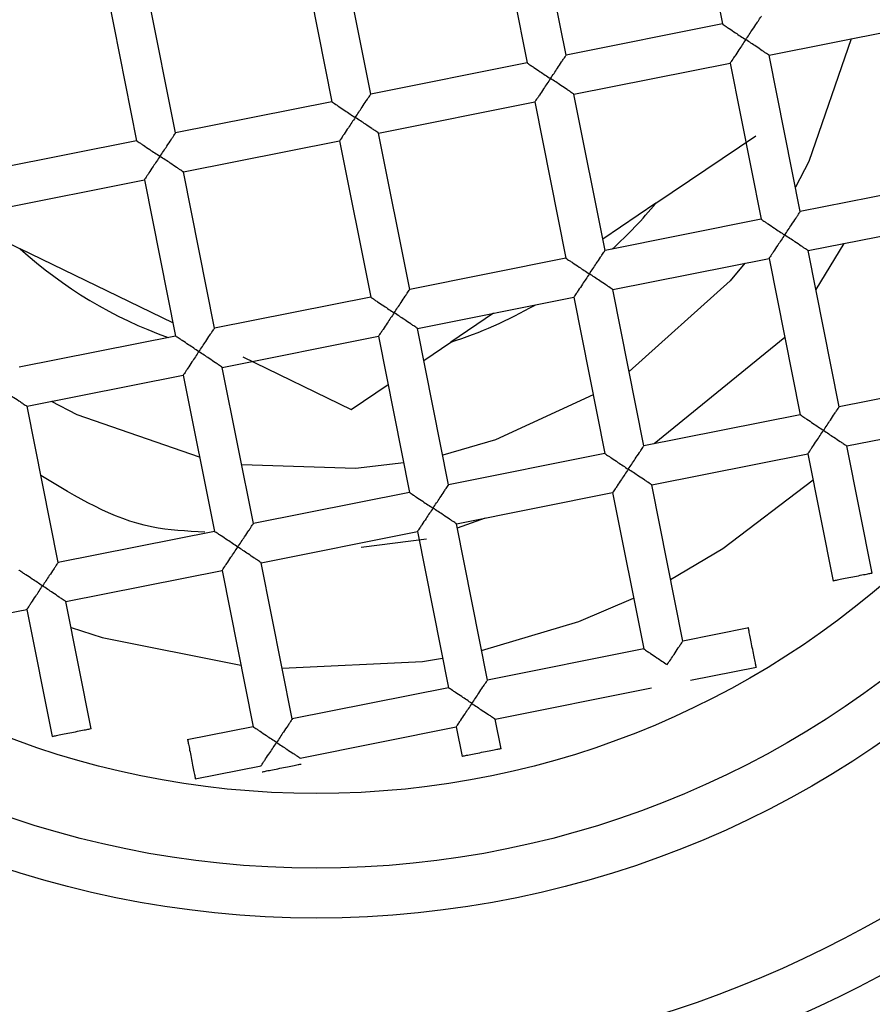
# Model space of a CAD drawing. Header units: millimetres. Extents: x 3856.806 to 3856.856, y 1755.794 to 1755.912.
# Tile 3 of 9: x 3856.828 to 3856.836, y 1755.821 to 1755.831. Entities that reach past the tile are written whole.
import ezdxf

# ---------------------------------------------------------------- set-up
doc = ezdxf.new("R2010")
doc.units = ezdxf.units.MM
doc.layers.add('SANINDUSA', color=3, linetype='Continuous')

msp = doc.modelspace()

# ---------------------------------------------------------------- linework, layer by layer
at = {"layer": 'SANINDUSA'}
for p, q in [((3856.8344298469, 1755.832851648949), (3856.834742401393, 1755.831282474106)), ((3856.832468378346, 1755.832460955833), (3856.832780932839, 1755.830891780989)), ((3856.83317322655, 1755.830969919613), (3856.832860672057, 1755.832539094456)), ((3856.830506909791, 1755.832070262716), (3856.830819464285, 1755.830501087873)), ((3856.831211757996, 1755.830579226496), (3856.830899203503, 1755.83214840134)), ((3856.829250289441, 1755.83018853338), (3856.828937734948, 1755.831757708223)), ((3856.828545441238, 1755.8316795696), (3856.828857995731, 1755.830110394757)), ((3856.834742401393, 1755.831282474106), (3856.83317322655, 1755.830969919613)), ((3856.835212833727, 1755.830968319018), (3856.83678200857, 1755.831280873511)), ((3856.835525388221, 1755.829399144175), (3856.835212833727, 1755.830968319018)), ((3856.832780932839, 1755.830891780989), (3856.831211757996, 1755.830579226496)), ((3856.833251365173, 1755.830577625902), (3856.834820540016, 1755.830890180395)), ((3856.834820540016, 1755.830890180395), (3856.835133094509, 1755.829321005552)), ((3856.833563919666, 1755.829008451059), (3856.833251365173, 1755.830577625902)), ((3856.830819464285, 1755.830501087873), (3856.829250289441, 1755.83018853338)), ((3856.831289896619, 1755.830186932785), (3856.832859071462, 1755.830499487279)), ((3856.832859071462, 1755.830499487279), (3856.833171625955, 1755.828930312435)), ((3856.831602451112, 1755.828617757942), (3856.831289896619, 1755.830186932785)), ((3856.828857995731, 1755.830110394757), (3856.827288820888, 1755.829797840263)), ((3856.829328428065, 1755.829796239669), (3856.830897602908, 1755.830108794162)), ((3856.830897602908, 1755.830108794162), (3856.831210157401, 1755.828539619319)), ((3856.83407583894, 1755.82948266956), (3856.835078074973, 1755.830160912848)), ((3856.829640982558, 1755.828227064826), (3856.829328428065, 1755.829796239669)), ((3856.827366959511, 1755.829405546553), (3856.828936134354, 1755.829718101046)), ((3856.828936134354, 1755.829718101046), (3856.829248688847, 1755.828148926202)), ((3856.837094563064, 1755.829711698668), (3856.835525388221, 1755.829399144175)), ((3856.83407583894, 1755.82948266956), (3856.833541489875, 1755.829121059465)), ((3856.835133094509, 1755.829321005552), (3856.833563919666, 1755.829008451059)), ((3856.835603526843, 1755.829006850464), (3856.837172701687, 1755.829319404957)), ((3856.827416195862, 1755.829158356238), (3856.82768818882, 1755.829026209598)), ((3856.829222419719, 1755.828280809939), (3856.82768818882, 1755.829026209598)), ((3856.835916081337, 1755.827437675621), (3856.835603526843, 1755.829006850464)), ((3856.835963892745, 1755.829078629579), (3856.835680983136, 1755.828617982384)), ((3856.833171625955, 1755.828930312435), (3856.831602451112, 1755.828617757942)), ((3856.83364205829, 1755.828616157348), (3856.835211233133, 1755.828928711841)), ((3856.835211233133, 1755.828928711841), (3856.835523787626, 1755.827359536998)), ((3856.833954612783, 1755.827046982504), (3856.83364205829, 1755.828616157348)), ((3856.831210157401, 1755.828539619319), (3856.829640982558, 1755.828227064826)), ((3856.831680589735, 1755.828225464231), (3856.833249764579, 1755.828538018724)), ((3856.833249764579, 1755.828538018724), (3856.833562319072, 1755.826968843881)), ((3856.832442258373, 1755.828377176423), (3856.832016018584, 1755.82808872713)), ((3856.831993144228, 1755.826656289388), (3856.831680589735, 1755.828225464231)), ((3856.829248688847, 1755.828148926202), (3856.827679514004, 1755.827836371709)), ((3856.829719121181, 1755.827834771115), (3856.831288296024, 1755.828147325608)), ((3856.831288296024, 1755.828147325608), (3856.831600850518, 1755.826578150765)), ((3856.835369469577, 1755.828134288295), (3856.834057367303, 1755.827067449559)), ((3856.831744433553, 1755.827904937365), (3856.832016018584, 1755.82808872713)), ((3856.829925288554, 1755.827939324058), (3856.831013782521, 1755.827410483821)), ((3856.830031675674, 1755.826265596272), (3856.829719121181, 1755.827834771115)), ((3856.827757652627, 1755.827444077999), (3856.829326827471, 1755.827756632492)), ((3856.829326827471, 1755.827756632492), (3856.829639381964, 1755.826187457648)), ((3856.83748525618, 1755.827750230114), (3856.835916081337, 1755.827437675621)), ((3856.831013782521, 1755.827410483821), (3856.831385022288, 1755.827661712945)), ((3856.82807020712, 1755.825874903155), (3856.827757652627, 1755.827444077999)), ((3856.835523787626, 1755.827359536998), (3856.833954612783, 1755.827046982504)), ((3856.83599421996, 1755.82704538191), (3856.837784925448, 1755.827402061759)), ((3856.836248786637, 1755.825767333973), (3856.83599421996, 1755.82704538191)), ((3856.833562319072, 1755.826968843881), (3856.831993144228, 1755.826656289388)), ((3856.834032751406, 1755.826654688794), (3856.835601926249, 1755.826967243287)), ((3856.835601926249, 1755.826967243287), (3856.835856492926, 1755.825689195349)), ((3856.834345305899, 1755.82508551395), (3856.834032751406, 1755.826654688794)), ((3856.831600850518, 1755.826578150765), (3856.830031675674, 1755.826265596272)), ((3856.832071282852, 1755.826263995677), (3856.833640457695, 1755.82657655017)), ((3856.833640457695, 1755.82657655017), (3856.833953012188, 1755.825007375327)), ((3856.832360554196, 1755.826321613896), (3856.832079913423, 1755.826220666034)), ((3856.832383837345, 1755.824694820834), (3856.832071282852, 1755.826263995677)), ((3856.829639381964, 1755.826187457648), (3856.82807020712, 1755.825874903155)), ((3856.830109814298, 1755.825873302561), (3856.831678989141, 1755.826185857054)), ((3856.831678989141, 1755.826185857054), (3856.831991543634, 1755.824616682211)), ((3856.831769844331, 1755.826109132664), (3856.831112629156, 1755.826027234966)), ((3856.830422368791, 1755.824304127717), (3856.830109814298, 1755.825873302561)), ((3856.828148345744, 1755.825482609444), (3856.829717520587, 1755.825795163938)), ((3856.829717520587, 1755.825795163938), (3856.83003007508, 1755.824225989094)), ((3856.828402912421, 1755.824204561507), (3856.828148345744, 1755.825482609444)), ((3856.825965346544, 1755.825047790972), (3856.827756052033, 1755.825404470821)), ((3856.827756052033, 1755.825404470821), (3856.828010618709, 1755.824126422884)), ((3856.835007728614, 1755.825217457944), (3856.834345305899, 1755.82508551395)), ((3856.833953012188, 1755.825007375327), (3856.832383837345, 1755.824694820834)), ((3856.834423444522, 1755.82469322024), (3856.835085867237, 1755.824825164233)), ((3856.831991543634, 1755.824616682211), (3856.830422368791, 1755.824304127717)), ((3856.832461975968, 1755.824302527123), (3856.834031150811, 1755.824615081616)), ((3856.832521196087, 1755.824005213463), (3856.832461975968, 1755.824302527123)), ((3856.83003007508, 1755.824225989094), (3856.829367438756, 1755.824094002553)), ((3856.830500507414, 1755.823911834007), (3856.832069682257, 1755.8242243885)), ((3856.832069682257, 1755.8242243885), (3856.832128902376, 1755.823927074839)), ((3856.829445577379, 1755.823701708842), (3856.830108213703, 1755.823833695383))]:
    msp.add_line(p, q, dxfattribs=at)
at = {"layer": 'SANINDUSA', "flags": 128}
for points in [[(3856.836037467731, 1755.831132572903), (3856.835611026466, 1755.829901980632), (3856.835476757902, 1755.829643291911)], [(3856.834967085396, 1755.828880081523), (3856.834820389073, 1755.828703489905), (3856.833806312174, 1755.827791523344)], [(3856.833444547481, 1755.827560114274), (3856.832462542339, 1755.827107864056), (3856.831933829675, 1755.826954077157)], [(3856.829491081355, 1755.826931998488), (3856.828260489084, 1755.827358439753), (3856.828001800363, 1755.827492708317)], [(3856.831541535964, 1755.826875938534), (3856.831056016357, 1755.826819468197), (3856.829913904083, 1755.826856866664)], [(3856.834222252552, 1755.825703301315), (3856.834747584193, 1755.826014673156), (3856.835653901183, 1755.826706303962)], [(3856.832324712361, 1755.824991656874), (3856.833299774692, 1755.825283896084), (3856.833851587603, 1755.82551657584)], [(3856.828200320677, 1755.82522167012), (3856.828513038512, 1755.825120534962), (3856.829907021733, 1755.824843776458)], [(3856.830320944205, 1755.82481332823), (3856.831728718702, 1755.824881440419), (3856.83193241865, 1755.82491351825)]]:
    msp.add_lwpolyline(points, dxfattribs=at)
at = {"layer": 'SANINDUSA'}
for radius in [0.01274999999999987, 0.01000000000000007, 0.009499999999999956, 0.008749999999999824]:
    msp.add_circle((3856.830663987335, 1755.832305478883), radius, dxfattribs=at)
for radius, start, end in [(0.01150000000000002, 208.2223955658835, 354.3075429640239), (0.01200000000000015, 214.8214335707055, 347.7085049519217), (0.004428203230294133, 312.1570516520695, 320.3972064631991), (0.004428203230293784, 227.7775831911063, 250.372886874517), (0.004428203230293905, 287.7775831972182, 299.739257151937)]:
    msp.add_arc((3856.830663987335, 1755.832305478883), radius, start, end, dxfattribs=at)
for points, knots in [([(3856.834742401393, 1755.831282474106), (3856.834743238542, 1755.83128187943), (3856.834744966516, 1755.831280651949), (3856.8347587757, 1755.831271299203), (3856.834780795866, 1755.831256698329), (3856.834818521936, 1755.831231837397), (3856.834883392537, 1755.831187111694), (3856.834942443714, 1755.831148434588), (3856.83497761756, 1755.831125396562)], [0, 0, 0, 0, 0.09925213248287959, 0.2048682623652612, 0.3198207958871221, 0.4464261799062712, 0.6702636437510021, 0.9999999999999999, 0.9999999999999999, 0.9999999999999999, 0.9999999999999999]), ([(3856.83497761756, 1755.831125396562), (3856.835001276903, 1755.831160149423), (3856.835041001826, 1755.831218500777), (3856.835083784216, 1755.831284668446), (3856.835109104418, 1755.831322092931), (3856.835123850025, 1755.831344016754), (3856.835133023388, 1755.831357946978), (3856.835134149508, 1755.831359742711), (3856.835134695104, 1755.831360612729)], [0, 0, 0, 0, 0.3296963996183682, 0.5535725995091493, 0.6801662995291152, 0.7951144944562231, 0.9007346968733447, 1, 1, 1, 1]), ([(3856.83497761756, 1755.831125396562), (3856.834953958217, 1755.831090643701), (3856.834914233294, 1755.831032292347), (3856.834871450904, 1755.830966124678), (3856.834846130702, 1755.830928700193), (3856.834831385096, 1755.83090677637), (3856.834822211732, 1755.830892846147), (3856.834821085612, 1755.830891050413), (3856.834820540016, 1755.830890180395)], [0, 0, 0, 0, 0.3296963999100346, 0.5535725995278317, 0.6801662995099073, 0.7951144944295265, 0.9007346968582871, 0.9999999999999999, 0.9999999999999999, 0.9999999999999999, 0.9999999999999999]), ([(3856.835212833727, 1755.830968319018), (3856.835211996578, 1755.830968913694), (3856.835210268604, 1755.830970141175), (3856.83519645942, 1755.830979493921), (3856.835174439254, 1755.830994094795), (3856.835136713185, 1755.831018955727), (3856.835071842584, 1755.83106368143), (3856.835012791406, 1755.831102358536), (3856.83497761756, 1755.831125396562)], [0, 0, 0, 0, 0.09925213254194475, 0.2048682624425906, 0.3198207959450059, 0.446426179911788, 0.6702636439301, 1, 1, 1, 1]), ([(3856.833016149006, 1755.830734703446), (3856.833039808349, 1755.830769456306), (3856.833079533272, 1755.830827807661), (3856.833122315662, 1755.830893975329), (3856.833147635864, 1755.830931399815), (3856.83316238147, 1755.830953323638), (3856.833171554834, 1755.830967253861), (3856.833172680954, 1755.830969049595), (3856.83317322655, 1755.830969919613)], [0, 0, 0, 0, 0.3296963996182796, 0.5535725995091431, 0.6801662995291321, 0.7951144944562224, 0.9007346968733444, 0.9999999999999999, 0.9999999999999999, 0.9999999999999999, 0.9999999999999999]), ([(3856.832780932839, 1755.830891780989), (3856.832781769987, 1755.830891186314), (3856.832783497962, 1755.830889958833), (3856.832797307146, 1755.830880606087), (3856.832819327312, 1755.830866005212), (3856.832857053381, 1755.830841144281), (3856.832921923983, 1755.830796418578), (3856.83298097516, 1755.830757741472), (3856.833016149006, 1755.830734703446)], [0, 0, 0, 0, 0.0992521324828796, 0.2048682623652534, 0.3198207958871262, 0.4464261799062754, 0.6702636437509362, 1, 1, 1, 1]), ([(3856.833016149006, 1755.830734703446), (3856.832992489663, 1755.830699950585), (3856.83295276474, 1755.830641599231), (3856.83290998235, 1755.830575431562), (3856.832884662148, 1755.830538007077), (3856.832869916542, 1755.830516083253), (3856.832860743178, 1755.83050215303), (3856.832859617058, 1755.830500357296), (3856.832859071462, 1755.830499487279)], [0, 0, 0, 0, 0.3296963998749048, 0.5535725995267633, 0.6801662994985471, 0.7951144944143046, 0.9007346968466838, 1, 1, 1, 1]), ([(3856.833251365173, 1755.830577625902), (3856.833250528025, 1755.830578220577), (3856.83324880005, 1755.830579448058), (3856.833234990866, 1755.830588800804), (3856.8332129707, 1755.830603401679), (3856.833175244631, 1755.83062826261), (3856.833110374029, 1755.830672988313), (3856.833051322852, 1755.83071166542), (3856.833016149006, 1755.830734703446)], [0, 0, 0, 0, 0.09925213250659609, 0.2048682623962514, 0.3198207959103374, 0.4464261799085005, 0.6702636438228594, 1, 1, 1, 1]), ([(3856.831054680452, 1755.830344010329), (3856.831078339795, 1755.83037876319), (3856.831118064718, 1755.830437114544), (3856.831160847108, 1755.830503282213), (3856.83118616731, 1755.830540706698), (3856.831200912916, 1755.830562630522), (3856.83121008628, 1755.830576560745), (3856.8312112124, 1755.830578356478), (3856.831211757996, 1755.830579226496)], [0, 0, 0, 0, 0.3296963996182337, 0.5535725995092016, 0.6801662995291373, 0.7951144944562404, 0.9007346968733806, 1, 1, 1, 1]), ([(3856.830819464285, 1755.830501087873), (3856.830820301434, 1755.830500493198), (3856.830822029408, 1755.830499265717), (3856.830835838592, 1755.83048991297), (3856.830857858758, 1755.830475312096), (3856.830895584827, 1755.830450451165), (3856.830960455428, 1755.830405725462), (3856.831019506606, 1755.830367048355), (3856.831054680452, 1755.830344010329)], [0, 0, 0, 0, 0.0992521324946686, 0.2048682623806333, 0.3198207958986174, 0.4464261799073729, 0.6702636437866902, 0.9999999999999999, 0.9999999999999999, 0.9999999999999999, 0.9999999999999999]), ([(3856.831054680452, 1755.830344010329), (3856.831031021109, 1755.830309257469), (3856.830991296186, 1755.830250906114), (3856.830948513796, 1755.830184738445), (3856.830923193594, 1755.83014731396), (3856.830908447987, 1755.830125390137), (3856.830899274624, 1755.830111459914), (3856.830898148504, 1755.83010966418), (3856.830897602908, 1755.830108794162)], [0, 0, 0, 0, 0.3296963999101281, 0.5535725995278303, 0.6801662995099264, 0.7951144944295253, 0.9007346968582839, 1, 1, 1, 1]), ([(3856.831289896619, 1755.830186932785), (3856.83128905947, 1755.830187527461), (3856.831287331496, 1755.830188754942), (3856.831273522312, 1755.830198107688), (3856.831251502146, 1755.830212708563), (3856.831213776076, 1755.830237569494), (3856.831148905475, 1755.830282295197), (3856.831089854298, 1755.830320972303), (3856.831054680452, 1755.830344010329)], [0, 0, 0, 0, 0.09925213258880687, 0.2048682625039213, 0.3198207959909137, 0.4464261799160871, 0.6702636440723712, 1, 1, 1, 1]), ([(3856.829093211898, 1755.829953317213), (3856.829116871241, 1755.829988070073), (3856.829156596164, 1755.830046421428), (3856.829199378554, 1755.830112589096), (3856.829224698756, 1755.830150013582), (3856.829239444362, 1755.830171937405), (3856.829248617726, 1755.830185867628), (3856.829249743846, 1755.830187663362), (3856.829250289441, 1755.83018853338)], [0, 0, 0, 0, 0.3296963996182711, 0.5535725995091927, 0.6801662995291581, 0.7951144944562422, 0.9007346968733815, 1, 1, 1, 1]), ([(3856.828857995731, 1755.830110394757), (3856.828858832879, 1755.830109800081), (3856.828860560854, 1755.8301085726), (3856.828874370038, 1755.830099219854), (3856.828896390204, 1755.83008461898), (3856.828934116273, 1755.830059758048), (3856.828998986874, 1755.830015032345), (3856.829058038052, 1755.829976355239), (3856.829093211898, 1755.829953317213)], [0, 0, 0, 0, 0.09925213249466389, 0.2048682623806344, 0.3198207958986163, 0.4464261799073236, 0.6702636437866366, 0.9999999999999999, 0.9999999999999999, 0.9999999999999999, 0.9999999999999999]), ([(3856.829093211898, 1755.829953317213), (3856.829069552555, 1755.829918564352), (3856.829029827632, 1755.829860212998), (3856.828987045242, 1755.829794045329), (3856.82896172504, 1755.829756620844), (3856.828946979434, 1755.82973469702), (3856.82893780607, 1755.829720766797), (3856.828936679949, 1755.829718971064), (3856.828936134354, 1755.829718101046)], [0, 0, 0, 0, 0.3296963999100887, 0.5535725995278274, 0.6801662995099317, 0.7951144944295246, 0.9007346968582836, 0.9999999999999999, 0.9999999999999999, 0.9999999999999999, 0.9999999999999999]), ([(3856.829328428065, 1755.829796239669), (3856.829327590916, 1755.829796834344), (3856.829325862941, 1755.829798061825), (3856.829312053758, 1755.829807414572), (3856.829290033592, 1755.829822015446), (3856.829252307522, 1755.829846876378), (3856.829187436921, 1755.82989160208), (3856.829128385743, 1755.829930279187), (3856.829093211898, 1755.829953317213)], [0, 0, 0, 0, 0.09925213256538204, 0.2048682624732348, 0.3198207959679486, 0.4464261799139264, 0.6702636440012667, 1, 1, 1, 1]), ([(3856.835368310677, 1755.829163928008), (3856.835391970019, 1755.829198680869), (3856.835431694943, 1755.829257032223), (3856.835474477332, 1755.829323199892), (3856.835499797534, 1755.829360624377), (3856.835514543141, 1755.8293825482), (3856.835523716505, 1755.829396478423), (3856.835524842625, 1755.829398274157), (3856.835525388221, 1755.829399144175)], [0, 0, 0, 0, 0.3296963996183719, 0.5535725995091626, 0.6801662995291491, 0.7951144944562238, 0.9007346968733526, 1, 1, 1, 1]), ([(3856.835133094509, 1755.829321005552), (3856.835133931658, 1755.829320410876), (3856.835135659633, 1755.829319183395), (3856.835149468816, 1755.829309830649), (3856.835171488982, 1755.829295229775), (3856.835209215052, 1755.829270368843), (3856.835274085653, 1755.82922564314), (3856.835333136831, 1755.829186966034), (3856.835368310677, 1755.829163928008)], [0, 0, 0, 0, 0.09925213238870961, 0.2048682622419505, 0.3198207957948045, 0.4464261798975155, 0.6702636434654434, 1, 1, 1, 1]), ([(3856.835368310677, 1755.829163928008), (3856.835344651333, 1755.829129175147), (3856.835304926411, 1755.829070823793), (3856.83526214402, 1755.829004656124), (3856.835236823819, 1755.828967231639), (3856.835222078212, 1755.828945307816), (3856.835212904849, 1755.828931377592), (3856.835211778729, 1755.828929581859), (3856.835211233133, 1755.828928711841)], [0, 0, 0, 0, 0.3296963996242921, 0.553572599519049, 0.680166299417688, 0.7951144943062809, 0.9007346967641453, 0.9999999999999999, 0.9999999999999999, 0.9999999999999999, 0.9999999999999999]), ([(3856.835603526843, 1755.829006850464), (3856.835602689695, 1755.829007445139), (3856.835600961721, 1755.829008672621), (3856.835587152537, 1755.829018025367), (3856.835565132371, 1755.829032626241), (3856.835527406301, 1755.829057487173), (3856.8354625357, 1755.829102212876), (3856.835403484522, 1755.829140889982), (3856.835368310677, 1755.829163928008)], [0, 0, 0, 0, 0.099252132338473, 0.2048682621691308, 0.3198207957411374, 0.4464261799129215, 0.6702636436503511, 1, 1, 1, 1]), ([(3856.833406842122, 1755.828773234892), (3856.833430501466, 1755.828807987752), (3856.833470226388, 1755.828866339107), (3856.833513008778, 1755.828932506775), (3856.83353832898, 1755.828969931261), (3856.833553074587, 1755.828991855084), (3856.83356224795, 1755.829005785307), (3856.83356337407, 1755.829007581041), (3856.833563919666, 1755.829008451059)], [0, 0, 0, 0, 0.3296963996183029, 0.5535725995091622, 0.6801662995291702, 0.7951144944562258, 0.9007346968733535, 0.9999999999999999, 0.9999999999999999, 0.9999999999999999, 0.9999999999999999]), ([(3856.833171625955, 1755.828930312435), (3856.833172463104, 1755.82892971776), (3856.833174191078, 1755.828928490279), (3856.833188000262, 1755.828919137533), (3856.833210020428, 1755.828904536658), (3856.833247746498, 1755.828879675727), (3856.833312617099, 1755.828834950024), (3856.833371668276, 1755.828796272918), (3856.833406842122, 1755.828773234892)], [0, 0, 0, 0, 0.09925213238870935, 0.2048682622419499, 0.3198207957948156, 0.446426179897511, 0.6702636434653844, 0.9999999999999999, 0.9999999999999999, 0.9999999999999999, 0.9999999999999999]), ([(3856.833406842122, 1755.828773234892), (3856.833383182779, 1755.828738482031), (3856.833343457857, 1755.828680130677), (3856.833300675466, 1755.828613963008), (3856.833275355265, 1755.828576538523), (3856.833260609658, 1755.828554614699), (3856.833251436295, 1755.828540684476), (3856.833250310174, 1755.828538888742), (3856.833249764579, 1755.828538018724)], [0, 0, 0, 0, 0.329696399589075, 0.5535725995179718, 0.6801662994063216, 0.795114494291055, 0.9007346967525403, 1, 1, 1, 1]), ([(3856.83364205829, 1755.828616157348), (3856.833641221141, 1755.828616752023), (3856.833639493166, 1755.828617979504), (3856.833625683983, 1755.82862733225), (3856.833603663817, 1755.828641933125), (3856.833565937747, 1755.828666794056), (3856.833501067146, 1755.828711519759), (3856.833442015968, 1755.828750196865), (3856.833406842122, 1755.828773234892)], [0, 0, 0, 0, 0.0992521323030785, 0.2048682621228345, 0.31982079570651, 0.4464261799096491, 0.6702636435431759, 1, 1, 1, 1]), ([(3856.831445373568, 1755.828382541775), (3856.831469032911, 1755.828417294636), (3856.831508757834, 1755.82847564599), (3856.831551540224, 1755.828541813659), (3856.831576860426, 1755.828579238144), (3856.831591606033, 1755.828601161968), (3856.831600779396, 1755.828615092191), (3856.831601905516, 1755.828616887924), (3856.831602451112, 1755.828617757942)], [0, 0, 0, 0, 0.3296963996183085, 0.5535725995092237, 0.6801662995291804, 0.7951144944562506, 0.9007346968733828, 1, 1, 1, 1]), ([(3856.831210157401, 1755.828539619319), (3856.83121099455, 1755.828539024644), (3856.831212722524, 1755.828537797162), (3856.831226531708, 1755.828528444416), (3856.831248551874, 1755.828513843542), (3856.831286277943, 1755.82848898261), (3856.831351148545, 1755.828444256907), (3856.831410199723, 1755.828405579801), (3856.831445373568, 1755.828382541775)], [0, 0, 0, 0, 0.09925213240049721, 0.2048682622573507, 0.3198207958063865, 0.4464261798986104, 0.6702636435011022, 1, 1, 1, 1]), ([(3856.831445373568, 1755.828382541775), (3856.831421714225, 1755.828347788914), (3856.831381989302, 1755.82828943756), (3856.831339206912, 1755.828223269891), (3856.831313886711, 1755.828185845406), (3856.831299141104, 1755.828163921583), (3856.83128996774, 1755.82814999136), (3856.83128884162, 1755.828148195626), (3856.831288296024, 1755.828147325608)], [0, 0, 0, 0, 0.3296963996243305, 0.5535725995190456, 0.6801662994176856, 0.7951144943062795, 0.9007346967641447, 1, 1, 1, 1]), ([(3856.831680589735, 1755.828225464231), (3856.831679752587, 1755.828226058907), (3856.831678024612, 1755.828227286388), (3856.831664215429, 1755.828236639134), (3856.831642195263, 1755.828251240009), (3856.831604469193, 1755.82827610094), (3856.831539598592, 1755.828320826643), (3856.831480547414, 1755.828359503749), (3856.831445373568, 1755.828382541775)], [0, 0, 0, 0, 0.09925213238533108, 0.2048682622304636, 0.3198207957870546, 0.4464261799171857, 0.6702636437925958, 1, 1, 1, 1]), ([(3856.829483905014, 1755.827991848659), (3856.829507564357, 1755.828026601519), (3856.82954728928, 1755.828084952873), (3856.82959007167, 1755.828151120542), (3856.829615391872, 1755.828188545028), (3856.829630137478, 1755.828210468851), (3856.829639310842, 1755.828224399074), (3856.829640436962, 1755.828226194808), (3856.829640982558, 1755.828227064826)], [0, 0, 0, 0, 0.3296963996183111, 0.5535725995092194, 0.6801662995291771, 0.7951144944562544, 0.9007346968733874, 1, 1, 1, 1]), ([(3856.829483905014, 1755.827991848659), (3856.829449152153, 1755.828015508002), (3856.829390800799, 1755.828055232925), (3856.82932463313, 1755.828098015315), (3856.829287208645, 1755.828123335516), (3856.829265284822, 1755.828138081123), (3856.829251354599, 1755.828147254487), (3856.829249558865, 1755.828148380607), (3856.829248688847, 1755.828148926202)], [0, 0, 0, 0, 0.3296964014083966, 0.5535725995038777, 0.6801662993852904, 0.7951144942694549, 0.9007346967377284, 1, 1, 1, 1]), ([(3856.829483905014, 1755.827991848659), (3856.829460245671, 1755.827957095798), (3856.829420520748, 1755.827898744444), (3856.829377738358, 1755.827832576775), (3856.829352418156, 1755.82779515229), (3856.82933767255, 1755.827773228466), (3856.829328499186, 1755.827759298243), (3856.829327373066, 1755.827757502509), (3856.829326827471, 1755.827756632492)], [0, 0, 0, 0, 0.3296963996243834, 0.5535725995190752, 0.680166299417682, 0.7951144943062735, 0.9007346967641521, 1, 1, 1, 1]), ([(3856.829719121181, 1755.827834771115), (3856.829718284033, 1755.82783536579), (3856.829716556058, 1755.827836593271), (3856.829702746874, 1755.827845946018), (3856.829680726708, 1755.827860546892), (3856.829643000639, 1755.827885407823), (3856.829578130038, 1755.827930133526), (3856.82951907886, 1755.827968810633), (3856.829483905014, 1755.827991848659)], [0, 0, 0, 0, 0.09925213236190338, 0.2048682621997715, 0.3198207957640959, 0.4464261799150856, 0.6702636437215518, 1, 1, 1, 1]), ([(3856.82752243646, 1755.827601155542), (3856.82755718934, 1755.827577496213), (3856.827615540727, 1755.827537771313), (3856.8276817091, 1755.827494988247), (3856.827719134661, 1755.827469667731), (3856.82774105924, 1755.827454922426), (3856.827754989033, 1755.827445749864), (3856.827756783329, 1755.827444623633), (3856.827757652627, 1755.827444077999)], [0, 0, 0, 0, 0.3296959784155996, 0.553571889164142, 0.6801743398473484, 0.7951253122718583, 0.9007425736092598, 1, 1, 1, 1]), ([(3856.835759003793, 1755.827202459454), (3856.835782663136, 1755.827237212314), (3856.835822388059, 1755.827295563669), (3856.835865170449, 1755.827361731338), (3856.835890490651, 1755.827399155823), (3856.835905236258, 1755.827421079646), (3856.835914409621, 1755.827435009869), (3856.835915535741, 1755.827436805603), (3856.835916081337, 1755.827437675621)], [0, 0, 0, 0, 0.3296963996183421, 0.5535725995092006, 0.680166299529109, 0.7951144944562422, 0.9007346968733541, 1, 1, 1, 1]), ([(3856.835523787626, 1755.827359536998), (3856.835524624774, 1755.827358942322), (3856.835526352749, 1755.827357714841), (3856.835540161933, 1755.827348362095), (3856.835562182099, 1755.82733376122), (3856.835599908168, 1755.827308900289), (3856.83566477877, 1755.827264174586), (3856.835723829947, 1755.82722549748), (3856.835759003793, 1755.827202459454)], [0, 0, 0, 0, 0.09925213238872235, 0.2048682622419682, 0.3198207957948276, 0.4464261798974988, 0.6702636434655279, 1, 1, 1, 1]), ([(3856.835601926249, 1755.826967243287), (3856.835602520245, 1755.826968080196), (3856.835603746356, 1755.826969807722), (3856.835613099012, 1755.826983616), (3856.835627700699, 1755.827005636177), (3856.835652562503, 1755.827043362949), (3856.835697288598, 1755.827108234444), (3856.835735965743, 1755.827167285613), (3856.835759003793, 1755.827202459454)], [0, 0, 0, 0, 0.0992442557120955, 0.2048574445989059, 0.3198127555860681, 0.446426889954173, 0.6702640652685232, 1, 1, 1, 1]), ([(3856.835759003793, 1755.827202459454), (3856.835793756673, 1755.827178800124), (3856.83585210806, 1755.827139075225), (3856.835918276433, 1755.827096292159), (3856.835955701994, 1755.827070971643), (3856.835977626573, 1755.827056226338), (3856.835991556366, 1755.827047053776), (3856.835993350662, 1755.827045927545), (3856.83599421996, 1755.82704538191)], [0, 0, 0, 0, 0.3296959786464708, 0.5535718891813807, 0.680174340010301, 0.7951253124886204, 0.90074257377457, 1, 1, 1, 1]), ([(3856.833797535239, 1755.826811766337), (3856.833821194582, 1755.826846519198), (3856.833860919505, 1755.826904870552), (3856.833903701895, 1755.826971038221), (3856.833929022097, 1755.827008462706), (3856.833943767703, 1755.82703038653), (3856.833952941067, 1755.827044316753), (3856.833954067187, 1755.827046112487), (3856.833954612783, 1755.827046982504)], [0, 0, 0, 0, 0.3296963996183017, 0.5535725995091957, 0.6801662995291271, 0.7951144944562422, 0.900734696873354, 1, 1, 1, 1]), ([(3856.833562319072, 1755.826968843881), (3856.83356315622, 1755.826968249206), (3856.833564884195, 1755.826967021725), (3856.833578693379, 1755.826957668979), (3856.833600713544, 1755.826943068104), (3856.833638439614, 1755.826918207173), (3856.833703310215, 1755.82687348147), (3856.833762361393, 1755.826834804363), (3856.833797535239, 1755.826811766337)], [0, 0, 0, 0, 0.09925213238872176, 0.2048682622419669, 0.3198207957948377, 0.4464261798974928, 0.67026364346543, 1, 1, 1, 1]), ([(3856.829543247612, 1755.826180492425), (3856.829362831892, 1755.826189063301), (3856.828769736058, 1755.826217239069), (3856.828254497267, 1755.82653113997), (3856.827895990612, 1755.826749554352)], [0, 0, 0, 0, 0.3041932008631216, 1, 1, 1, 1]), ([(3856.833797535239, 1755.826811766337), (3856.833773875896, 1755.826777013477), (3856.833734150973, 1755.826718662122), (3856.833691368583, 1755.826652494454), (3856.833666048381, 1755.826615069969), (3856.833651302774, 1755.826593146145), (3856.833642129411, 1755.826579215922), (3856.833641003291, 1755.826577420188), (3856.833640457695, 1755.82657655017)], [0, 0, 0, 0, 0.3296963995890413, 0.5535725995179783, 0.6801662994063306, 0.7951144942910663, 0.9007346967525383, 1, 1, 1, 1]), ([(3856.834032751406, 1755.826654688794), (3856.834031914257, 1755.826655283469), (3856.834030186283, 1755.82665651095), (3856.834016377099, 1755.826665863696), (3856.833994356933, 1755.826680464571), (3856.833956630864, 1755.826705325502), (3856.833891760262, 1755.826750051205), (3856.833832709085, 1755.826788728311), (3856.833797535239, 1755.826811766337)], [0, 0, 0, 0, 0.09925213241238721, 0.2048682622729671, 0.3198207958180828, 0.4464261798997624, 0.670263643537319, 1, 1, 1, 1]), ([(3856.831836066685, 1755.826421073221), (3856.831859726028, 1755.826455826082), (3856.83189945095, 1755.826514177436), (3856.831942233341, 1755.826580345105), (3856.831967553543, 1755.82661776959), (3856.831982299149, 1755.826639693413), (3856.831991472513, 1755.826653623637), (3856.831992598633, 1755.82665541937), (3856.831993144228, 1755.826656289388)], [0, 0, 0, 0, 0.3296963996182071, 0.5535725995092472, 0.680166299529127, 0.7951144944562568, 0.9007346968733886, 1, 1, 1, 1]), ([(3856.831600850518, 1755.826578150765), (3856.831601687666, 1755.826577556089), (3856.831603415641, 1755.826576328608), (3856.831617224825, 1755.826566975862), (3856.831639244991, 1755.826552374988), (3856.83167697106, 1755.826527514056), (3856.831741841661, 1755.826482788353), (3856.831800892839, 1755.826444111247), (3856.831836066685, 1755.826421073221)], [0, 0, 0, 0, 0.09925213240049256, 0.204868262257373, 0.3198207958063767, 0.4464261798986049, 0.6702636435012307, 1, 1, 1, 1]), ([(3856.831836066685, 1755.826421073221), (3856.831812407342, 1755.82638632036), (3856.831772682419, 1755.826327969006), (3856.831729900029, 1755.826261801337), (3856.831704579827, 1755.826224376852), (3856.83168983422, 1755.826202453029), (3856.831680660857, 1755.826188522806), (3856.831679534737, 1755.826186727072), (3856.831678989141, 1755.826185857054)], [0, 0, 0, 0, 0.3296963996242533, 0.553572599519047, 0.6801662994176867, 0.7951144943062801, 0.900734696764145, 1, 1, 1, 1]), ([(3856.832071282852, 1755.826263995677), (3856.832070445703, 1755.826264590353), (3856.832068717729, 1755.826265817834), (3856.832054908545, 1755.82627517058), (3856.832032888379, 1755.826289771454), (3856.831995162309, 1755.826314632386), (3856.831930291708, 1755.826359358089), (3856.83187124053, 1755.826398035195), (3856.831836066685, 1755.826421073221)], [0, 0, 0, 0, 0.09925213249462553, 0.2048682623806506, 0.3198207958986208, 0.4464261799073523, 0.6702636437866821, 1, 1, 1, 1]), ([(3856.829874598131, 1755.826030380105), (3856.829898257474, 1755.826065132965), (3856.829937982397, 1755.826123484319), (3856.829980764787, 1755.826189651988), (3856.830006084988, 1755.826227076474), (3856.830020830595, 1755.826249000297), (3856.830030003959, 1755.82626293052), (3856.830031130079, 1755.826264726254), (3856.830031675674, 1755.826265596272)], [0, 0, 0, 0, 0.3296963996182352, 0.5535725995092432, 0.6801662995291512, 0.7951144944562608, 0.9007346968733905, 1, 1, 1, 1]), ([(3856.829874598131, 1755.826030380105), (3856.82983984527, 1755.826054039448), (3856.829781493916, 1755.826093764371), (3856.829715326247, 1755.826136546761), (3856.829677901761, 1755.826161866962), (3856.829655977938, 1755.826176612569), (3856.829642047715, 1755.826185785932), (3856.829640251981, 1755.826186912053), (3856.829639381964, 1755.826187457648)], [0, 0, 0, 0, 0.3296964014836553, 0.5535725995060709, 0.6801662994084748, 0.7951144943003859, 0.9007346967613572, 1, 1, 1, 1]), ([(3856.829717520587, 1755.825795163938), (3856.829718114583, 1755.825796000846), (3856.829719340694, 1755.825797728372), (3856.82972869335, 1755.825811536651), (3856.829743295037, 1755.825833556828), (3856.829768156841, 1755.8258712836), (3856.829812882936, 1755.825936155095), (3856.829851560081, 1755.825995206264), (3856.829874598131, 1755.826030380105)], [0, 0, 0, 0, 0.09924425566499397, 0.2048574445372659, 0.3198127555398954, 0.4464268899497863, 0.6702640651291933, 1, 1, 1, 1]), ([(3856.830109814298, 1755.825873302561), (3856.830108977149, 1755.825873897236), (3856.830107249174, 1755.825875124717), (3856.830093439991, 1755.825884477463), (3856.830071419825, 1755.825899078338), (3856.830033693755, 1755.825923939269), (3856.829968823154, 1755.825968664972), (3856.829909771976, 1755.826007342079), (3856.829874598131, 1755.826030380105)], [0, 0, 0, 0, 0.09925213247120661, 0.2048682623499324, 0.3198207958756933, 0.4464261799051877, 0.6702636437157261, 1, 1, 1, 1]), ([(3856.82807020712, 1755.825874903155), (3856.828069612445, 1755.825874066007), (3856.828068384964, 1755.825872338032), (3856.828059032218, 1755.825858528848), (3856.828044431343, 1755.825836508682), (3856.828019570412, 1755.825798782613), (3856.827974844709, 1755.825733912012), (3856.827936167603, 1755.825674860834), (3856.827913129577, 1755.825639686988)], [0, 0, 0, 0, 0.09925213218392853, 0.2048682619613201, 0.3198207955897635, 0.4464261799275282, 0.6702636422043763, 0.9999999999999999, 0.9999999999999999, 0.9999999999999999, 0.9999999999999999]), ([(3856.827913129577, 1755.825639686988), (3856.827878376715, 1755.825663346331), (3856.827820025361, 1755.825703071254), (3856.827753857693, 1755.825745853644), (3856.827716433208, 1755.825771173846), (3856.827694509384, 1755.825785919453), (3856.827680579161, 1755.825795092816), (3856.827678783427, 1755.825796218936), (3856.827677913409, 1755.825796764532)], [0, 0, 0, 0, 0.3296964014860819, 0.5535725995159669, 0.6801662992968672, 0.795114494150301, 0.9007346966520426, 1, 1, 1, 1]), ([(3856.827756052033, 1755.825404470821), (3856.827756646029, 1755.82540530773), (3856.82775787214, 1755.825407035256), (3856.827767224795, 1755.825420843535), (3856.827781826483, 1755.825442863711), (3856.827806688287, 1755.825480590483), (3856.827851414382, 1755.825545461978), (3856.827890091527, 1755.825604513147), (3856.827913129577, 1755.825639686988)], [0, 0, 0, 0, 0.09924425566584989, 0.2048574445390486, 0.3198127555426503, 0.4464268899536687, 0.6702640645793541, 1, 1, 1, 1]), ([(3856.828148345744, 1755.825482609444), (3856.828147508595, 1755.82548320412), (3856.82814578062, 1755.825484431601), (3856.828131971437, 1755.825493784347), (3856.828109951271, 1755.825508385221), (3856.828072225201, 1755.825533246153), (3856.8280073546, 1755.825577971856), (3856.827948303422, 1755.825616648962), (3856.827913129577, 1755.825639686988)], [0, 0, 0, 0, 0.09925213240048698, 0.2048682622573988, 0.3198207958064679, 0.4464261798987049, 0.6702636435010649, 1, 1, 1, 1]), ([(3856.834188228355, 1755.824850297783), (3856.834211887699, 1755.824885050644), (3856.834251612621, 1755.824943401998), (3856.834294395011, 1755.825009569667), (3856.834319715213, 1755.825046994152), (3856.83433446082, 1755.825068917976), (3856.834343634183, 1755.825082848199), (3856.834344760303, 1755.825084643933), (3856.834345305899, 1755.82508551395)], [0, 0, 0, 0, 0.3296963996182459, 0.553572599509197, 0.6801662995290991, 0.7951144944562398, 0.9007346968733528, 1, 1, 1, 1]), ([(3856.833953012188, 1755.825007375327), (3856.833953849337, 1755.825006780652), (3856.833955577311, 1755.825005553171), (3856.833969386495, 1755.824996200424), (3856.833991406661, 1755.82498159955), (3856.834029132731, 1755.824956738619), (3856.834094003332, 1755.824912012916), (3856.834153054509, 1755.824873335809), (3856.834188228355, 1755.824850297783)], [0, 0, 0, 0, 0.09925213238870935, 0.2048682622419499, 0.3198207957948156, 0.446426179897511, 0.6702636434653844, 0.9999999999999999, 0.9999999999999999, 0.9999999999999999, 0.9999999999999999]), ([(3856.832226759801, 1755.824459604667), (3856.832250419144, 1755.824494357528), (3856.832290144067, 1755.824552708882), (3856.832332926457, 1755.82461887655), (3856.832358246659, 1755.824656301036), (3856.832372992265, 1755.824678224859), (3856.832382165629, 1755.824692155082), (3856.832383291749, 1755.824693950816), (3856.832383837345, 1755.824694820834)], [0, 0, 0, 0, 0.3296963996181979, 0.5535725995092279, 0.6801662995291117, 0.795114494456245, 0.90073469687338, 0.9999999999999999, 0.9999999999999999, 0.9999999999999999, 0.9999999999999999]), ([(3856.832226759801, 1755.824459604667), (3856.83219200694, 1755.82448326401), (3856.832133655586, 1755.824522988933), (3856.832067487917, 1755.824565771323), (3856.832030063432, 1755.824591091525), (3856.832008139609, 1755.824605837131), (3856.831994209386, 1755.824615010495), (3856.831992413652, 1755.824616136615), (3856.831991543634, 1755.824616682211)], [0, 0, 0, 0, 0.3296964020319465, 0.5535725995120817, 0.680166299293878, 0.7951144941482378, 0.900734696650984, 0.9999999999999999, 0.9999999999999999, 0.9999999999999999, 0.9999999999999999]), ([(3856.832069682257, 1755.8242243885), (3856.832070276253, 1755.824225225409), (3856.832071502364, 1755.824226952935), (3856.83208085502, 1755.824240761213), (3856.832095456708, 1755.82426278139), (3856.832120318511, 1755.824300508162), (3856.832165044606, 1755.824365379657), (3856.832203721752, 1755.824424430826), (3856.832226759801, 1755.824459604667)], [0, 0, 0, 0, 0.09924425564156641, 0.2048574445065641, 0.3198127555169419, 0.4464268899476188, 0.670264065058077, 1, 1, 1, 1]), ([(3856.832226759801, 1755.824459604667), (3856.832261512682, 1755.824435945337), (3856.832319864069, 1755.824396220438), (3856.832386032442, 1755.824353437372), (3856.832423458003, 1755.824328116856), (3856.832445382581, 1755.824313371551), (3856.832459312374, 1755.824304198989), (3856.83246110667, 1755.824303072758), (3856.832461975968, 1755.824302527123)], [0, 0, 0, 0, 0.3296959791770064, 0.5535718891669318, 0.680174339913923, 0.795125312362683, 0.9007425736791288, 1, 1, 1, 1]), ([(3856.830422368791, 1755.824304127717), (3856.830421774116, 1755.824303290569), (3856.830420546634, 1755.824301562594), (3856.830411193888, 1755.824287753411), (3856.830396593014, 1755.824265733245), (3856.830371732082, 1755.824228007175), (3856.830327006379, 1755.824163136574), (3856.830288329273, 1755.824104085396), (3856.830265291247, 1755.824068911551)], [0, 0, 0, 0, 0.0992521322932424, 0.2048682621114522, 0.31982079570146, 0.4464261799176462, 0.6702636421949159, 1, 1, 1, 1]), ([(3856.83003007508, 1755.824225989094), (3856.830030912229, 1755.824225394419), (3856.830032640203, 1755.824224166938), (3856.830046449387, 1755.824214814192), (3856.830068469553, 1755.824200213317), (3856.830106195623, 1755.824175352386), (3856.830171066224, 1755.824130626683), (3856.830230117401, 1755.824091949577), (3856.830265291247, 1755.824068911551)], [0, 0, 0, 0, 0.09925213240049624, 0.2048682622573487, 0.3198207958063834, 0.4464261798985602, 0.6702636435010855, 1, 1, 1, 1]), ([(3856.830108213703, 1755.823833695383), (3856.830108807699, 1755.823834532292), (3856.83011003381, 1755.823836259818), (3856.830119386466, 1755.823850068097), (3856.830133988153, 1755.823872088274), (3856.830158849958, 1755.823909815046), (3856.830203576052, 1755.823974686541), (3856.830242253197, 1755.82403373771), (3856.830265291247, 1755.824068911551)], [0, 0, 0, 0, 0.09924425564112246, 0.2048574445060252, 0.3198127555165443, 0.4464268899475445, 0.6702640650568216, 1, 1, 1, 1]), ([(3856.830265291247, 1755.824068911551), (3856.830300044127, 1755.824045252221), (3856.830358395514, 1755.824005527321), (3856.830424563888, 1755.823962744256), (3856.830461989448, 1755.823937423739), (3856.830483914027, 1755.823922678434), (3856.83049784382, 1755.823913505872), (3856.830499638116, 1755.823912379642), (3856.830500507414, 1755.823911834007)], [0, 0, 0, 0, 0.3296959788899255, 0.5535718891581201, 0.6801743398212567, 0.7951253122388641, 0.90074257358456, 1, 1, 1, 1])]:
    msp.add_open_spline(points, degree=3, knots=knots, dxfattribs=at)
for points in [[(3856.835855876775, 1755.825692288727), (3856.835858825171, 1755.825692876), (3856.835864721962, 1755.825694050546), (3856.835910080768, 1755.825703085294), (3856.835974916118, 1755.825715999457), (3856.83605202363, 1755.825731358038), (3856.836129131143, 1755.82574671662), (3856.836193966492, 1755.825759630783), (3856.836239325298, 1755.82576866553), (3856.83624522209, 1755.825769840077), (3856.836248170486, 1755.82577042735)], [(3856.83508277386, 1755.824824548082), (3856.835082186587, 1755.824827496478), (3856.83508101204, 1755.824833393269), (3856.835071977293, 1755.824878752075), (3856.835059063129, 1755.824943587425), (3856.835043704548, 1755.825020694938), (3856.835028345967, 1755.82509780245), (3856.835015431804, 1755.8251626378), (3856.835006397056, 1755.825207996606), (3856.83500522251, 1755.825213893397), (3856.835004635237, 1755.825216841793)], [(3856.828010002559, 1755.824129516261), (3856.828012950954, 1755.824130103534), (3856.828018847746, 1755.824131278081), (3856.828064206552, 1755.824140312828), (3856.828129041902, 1755.824153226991), (3856.828206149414, 1755.824168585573), (3856.828283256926, 1755.824183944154), (3856.828348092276, 1755.824196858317), (3856.828393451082, 1755.824205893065), (3856.828399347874, 1755.824207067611), (3856.828402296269, 1755.824207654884)], [(3856.829370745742, 1755.824094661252), (3856.829371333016, 1755.824091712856), (3856.829372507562, 1755.824085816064), (3856.829381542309, 1755.824040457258), (3856.829394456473, 1755.823975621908), (3856.829409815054, 1755.823898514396), (3856.829425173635, 1755.823821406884), (3856.829438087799, 1755.823756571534), (3856.829447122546, 1755.823711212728), (3856.829448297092, 1755.823705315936), (3856.829448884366, 1755.823702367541)], [(3856.832128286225, 1755.823930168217), (3856.832131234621, 1755.82393075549), (3856.832137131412, 1755.823931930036), (3856.832182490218, 1755.823940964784), (3856.832247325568, 1755.823953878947), (3856.83232443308, 1755.823969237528), (3856.832401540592, 1755.82398459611), (3856.832466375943, 1755.823997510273), (3856.832511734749, 1755.82400654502), (3856.83251763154, 1755.824007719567), (3856.832520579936, 1755.82400830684)], [(3856.830120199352, 1755.823773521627), (3856.830123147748, 1755.8237741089), (3856.830129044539, 1755.823775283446), (3856.830174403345, 1755.823784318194), (3856.830239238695, 1755.823797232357), (3856.830316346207, 1755.823812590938), (3856.830393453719, 1755.82382794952), (3856.830458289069, 1755.823840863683), (3856.830503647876, 1755.82384989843), (3856.830509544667, 1755.823851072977), (3856.830512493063, 1755.82385166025)]]:
    msp.add_open_spline(points, degree=3, dxfattribs=at)

doc.saveas('drawing.dxf')
